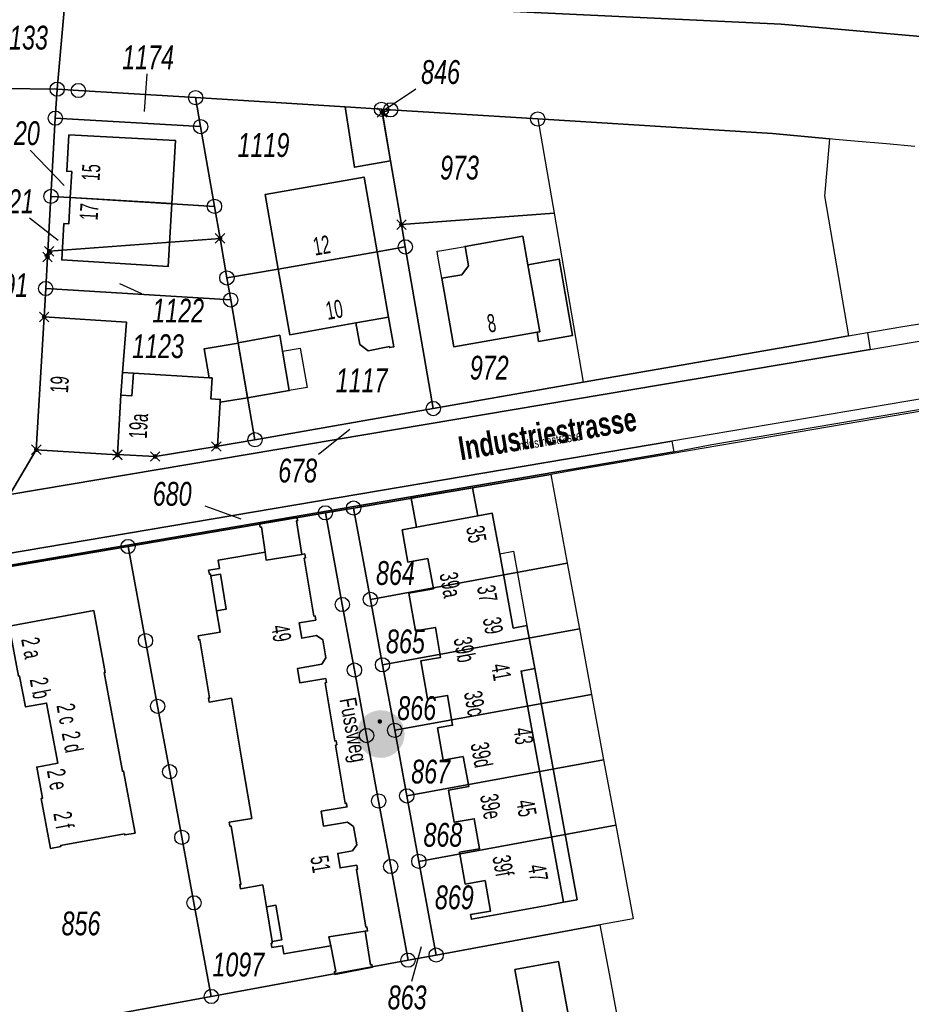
# Model space of a CAD drawing. Header units: metres. Extents: x 339653 to 341672, y 5744753 to 5747397.
# Tile 46 of 256: x 341013 to 341106, y 5745231 to 5745334. Entities that reach past the tile are written whole.
import ezdxf

# ---------------------------------------------------------------- set-up
doc = ezdxf.new("R2010")
doc.units = ezdxf.units.M
doc.header["$LTSCALE"] = 0.03
doc.header["$PDMODE"] = 3
doc.header["$PDSIZE"] = 0.5
for name, color, linetype, lineweight in [('B-Gebäude', 15, 'Continuous', 35), ('Flurstücke_Grenzpunkte', 7, 'Continuous', 25), ('Lagebezeichnungen', 7, 'Continuous', 25), ('Siedlung', 7, 'Continuous', 25), ('Siedlungsflächen - Bauwerke u. Einrichtungen', 7, 'Continuous', 25), ('Vegetation', 7, 'Continuous', 25), ('Verkehr', 7, 'Continuous', 25)]:
    doc.layers.add(name, color=color, linetype=linetype, lineweight=lineweight)
doc.styles.add('Flurstücksnummer - K 10 700', font='ariali.ttf', dxfattribs={"width": 0.7})
doc.styles.add('Hausnummern NRW', font='arial.ttf', dxfattribs={"width": 0.595})
doc.styles.add('Name - Bauwerken u. Einrichtungen - F 10', font='arialbd.ttf', dxfattribs={"width": 0.7})
doc.styles.add('Sonstiger Text_ Bezeichnung - N 7 380', font='arial.ttf', dxfattribs={"width": 0.7})
doc.styles.add('Textart 8113', font='arial.ttf', dxfattribs={"width": 0.7})

# ---------------------------------------------------------------- blocks, each defined once
blk = doc.blocks.new('Fußweg')
for points in [[(0, 0.5, -1), (0, -0.5, -1)], [(-0.021, 0.312, -1), (-0.021, 0.218, -1)], [(-0.026, 0.178), (-0.008, 0.19), (0.01, 0.2), (0.022, 0.204), (0.028, 0.204), (0.038, 0.2), (0.046, 0.19), (0.168, 0.07), (0.174, 0.064), (0.178, 0.056), (0.178, -0.004), (0.176, -0.01), (0.174, -0.014), (0.172, -0.016), (0.168, -0.018), (0.16, -0.022), (0.152, -0.024), (0.142, -0.022), (0.134, -0.018), (0.13, -0.016), (0.128, -0.014), (0.126, -0.01), (0.126, -0.004), (0.126, 0.038), (0.082, 0.082), (0.064, 0.03), (0.078, -0.008), (0.092, -0.044), (0.104, -0.08), (0.118, -0.116), (0.13, -0.152), (0.142, -0.188), (0.158, -0.224), (0.172, -0.262), (0.174, -0.27), (0.174, -0.278), (0.174, -0.286), (0.172, -0.292), (0.168, -0.298), (0.164, -0.302), (0.16, -0.306), (0.154, -0.31), (0.148, -0.312), (0.14, -0.312), (0.132, -0.312), (0.126, -0.308), (0.122, -0.306), (0.116, -0.3), (0.112, -0.294), (0.106, -0.286), (0.01, -0.034), (-0.02, -0.1), (-0.05, -0.162), (-0.08, -0.226), (-0.112, -0.29), (-0.116, -0.296), (-0.122, -0.302), (-0.128, -0.308), (-0.134, -0.31), (-0.142, -0.31), (-0.148, -0.31), (-0.154, -0.308), (-0.158, -0.306), (-0.164, -0.302), (-0.17, -0.298), (-0.174, -0.292), (-0.176, -0.286), (-0.178, -0.28), (-0.178, -0.274), (-0.176, -0.264), (-0.034, 0.024), (-0.048, 0.07), (-0.124, -0.016), (-0.134, -0.022), (-0.144, -0.022), (-0.154, -0.02), (-0.16, -0.014), (-0.166, -0.006), (-0.168, 0.004), (-0.168, 0.014), (-0.16, 0.024)]]:
    blk.add_hatch(color=256).paths.add_polyline_path(points, flags=0)
blk = doc.blocks.new('Grenzpunkt. Abmarkung nach Quellenlage nicht zu spezifizieren')
at = {"lineweight": -2}
blk.add_hatch(color=256, dxfattribs=at).paths.add_polyline_path([(0, 0.165, -1), (0, -0.165, -1)], flags=0)
blk.add_point((0, 0), dxfattribs=at)
blk = doc.blocks.new('Grenzpunkt mit Abmarkung (Marke)')
at = {"lineweight": -2}
blk.add_circle((0, 0), 0.499, dxfattribs=at)

msp = doc.modelspace()

# ---------------------------------------------------------------- linework, layer by layer
at = {"layer": 'B-Gebäude'}
for points in [[(341050.659, 5745324.907), (341051.547, 5745319.487), (341047.761, 5745318.826), (341046.809, 5745325.147), (341050.609, 5745324.91)], [(341017.934, 5745315.632), (341018.087, 5745318.367), (341017.567, 5745318.399), (341017.784, 5745322.222), (341028.994, 5745321.613), (341028.603, 5745315.005)], [(341050.145, 5745309.94), (341039.755, 5745308.131), (341038.398, 5745315.959), (341048.778, 5745317.781)], [(341017.934, 5745315.632), (341028.603, 5745315.005), (341028.222, 5745308.396), (341017.045, 5745309.084), (341017.262, 5745312.898), (341017.781, 5745312.866)], [(341066.941, 5745301.498), (341058.197, 5745299.975), (341056.94, 5745307.18), (341059.058, 5745307.534), (341059.737, 5745308.476), (341059.38, 5745310.512), (341065.462, 5745311.574), (341065.989, 5745308.571), (341067.223, 5745301.546)], [(341051.353, 5745303.072), (341047.931, 5745302.464), (341040.976, 5745301.229), (341039.755, 5745308.131), (341050.145, 5745309.94)], [(341066.941, 5745301.498), (341067.223, 5745301.546), (341065.989, 5745308.571), (341069.278, 5745309.166), (341070.661, 5745301.145), (341067.111, 5745300.52)], [(341014.365, 5745289.152), (341015.191, 5745303.098), (341023.82, 5745302.559), (341023.43, 5745297.259), (341023.254, 5745294.883), (341022.886, 5745288.643), (341022.895, 5745288.603)], [(341051.353, 5745303.072), (341051.903, 5745299.953), (341051.468, 5745299.877), (341051.448, 5745299.985), (341049.204, 5745299.523), (341048.331, 5745300.209), (341047.931, 5745302.464)], [(341032.518, 5745296.718), (341032, 5745299.765), (341035.566, 5745300.361), (341036.544, 5745294.608), (341033.67, 5745294.136), (341033.689, 5745294.435), (341032.683, 5745294.503), (341032.819, 5745296.699)], [(341035.566, 5745300.361), (341035.561, 5745300.39), (341039.931, 5745301.167), (341040.215, 5745299.511), (341040.926, 5745295.367), (341036.544, 5745294.608)], [(341022.886, 5745288.643), (341023.254, 5745294.883), (341023.43, 5745297.259), (341024.555, 5745297.192), (341032.518, 5745296.718), (341032.819, 5745296.699), (341032.683, 5745294.503), (341033.689, 5745294.435), (341033.67, 5745294.136), (341033.383, 5745289.519), (341033.265, 5745289.499), (341026.843, 5745288.441)], [(341023.43, 5745297.259), (341024.555, 5745297.192), (341024.383, 5745294.811), (341023.254, 5745294.883)], [(341060.729, 5745282.207), (341054.301, 5745281.012), (341053.732, 5745284.064), (341060.181, 5745285.165)], [(341038.387, 5745278.382), (341037.995, 5745281.04), (341037.874, 5745281.025), (341037.819, 5745281.377), (341041.751, 5745282.047), (341041.807, 5745281.694), (341041.686, 5745281.679), (341042.253, 5745278.164), (341038.51, 5745277.549)], [(341068.158, 5745241.338), (341060.053, 5745239.844), (341059.966, 5745240.336), (341062.071, 5745240.708), (341061.494, 5745243.911), (341059.399, 5745243.541), (341058.808, 5745246.883), (341060.913, 5745247.256), (341060.346, 5745250.4), (341058.251, 5745250.029), (341057.652, 5745253.411), (341059.768, 5745253.786), (341059.179, 5745256.935), (341057.094, 5745256.566), (341056.497, 5745259.939), (341058.081, 5745260.219), (341057.546, 5745263.357), (341055.439, 5745262.986), (341054.737, 5745266.981), (341056.815, 5745267.346), (341056.271, 5745270.496), (341054.184, 5745270.129), (341053.488, 5745274.095), (341056.057, 5745274.546), (341055.469, 5745277.716), (341053.391, 5745277.35), (341052.796, 5745280.733), (341054.301, 5745281.012), (341060.729, 5745282.207), (341062.244, 5745282.489), (341063.021, 5745278.224), (341064.44, 5745270.43), (341065.886, 5745270.694), (341066.711, 5745266.171), (341071.141, 5745241.887), (341069.705, 5745241.623)], [(341038.522, 5745241.166), (341038.145, 5745243.443), (341035.806, 5745243.048), (341035.734, 5745243.481), (341035.845, 5745243.507), (341034.825, 5745249.632), (341034.704, 5745249.607), (341034.631, 5745250.04), (341036.98, 5745250.434), (341035.908, 5745256.761), (341034.854, 5745263.048), (341032.515, 5745262.653), (341032.442, 5745263.077), (341032.564, 5745263.102), (341031.542, 5745269.197), (341031.421, 5745269.182), (341031.348, 5745269.605), (341033.667, 5745269.991), (341033.288, 5745272.237), (341032.679, 5745275.925), (341032.656, 5745276.106), (341032.535, 5745276.081), (341032.462, 5745276.504), (341033.591, 5745276.698), (341033.446, 5745277.554), (341038.387, 5745278.382), (341038.51, 5745277.549), (341042.253, 5745278.164), (341042.545, 5745278.212), (341042.618, 5745277.789), (341042.497, 5745277.774), (341043.519, 5745271.689), (341043.64, 5745271.704), (341043.712, 5745271.271), (341041.958, 5745270.972), (341042.232, 5745269.36), (341043.775, 5745269.627), (341044.438, 5745269.19), (341044.771, 5745267.285), (341044.334, 5745266.643), (341041.802, 5745266.196), (341042.05, 5745264.665), (341044.752, 5745265.115), (341044.824, 5745264.692), (341044.704, 5745264.677), (341045.705, 5745258.572), (341045.836, 5745258.597), (341045.908, 5745258.164), (341045.787, 5745258.139), (341046.797, 5745252.024), (341046.919, 5745252.049), (341046.992, 5745251.636), (341044.26, 5745251.187), (341044.507, 5745249.636), (341047.027, 5745250.054), (341047.688, 5745249.586), (341048.01, 5745247.672), (341047.553, 5745247.021), (341046.021, 5745246.763), (341046.268, 5745245.232), (341048.022, 5745245.521), (341048.085, 5745245.098), (341047.973, 5745245.072), (341048.956, 5745239.019), (341049.077, 5745239.044), (341049.15, 5745238.62), (341048.888, 5745238.581), (341045.091, 5745238.011), (341045.28, 5745237.038), (341040.36, 5745236.198), (341040.216, 5745237.065), (341039.107, 5745236.88), (341039.035, 5745237.323), (341039.146, 5745237.338), (341039.123, 5745237.509)], [(341032.679, 5745275.925), (341033.707, 5745276.093), (341034.297, 5745272.406), (341033.288, 5745272.237)], [(341012.504, 5745265.371), (341011.53, 5745270.625), (341020.397, 5745272.267), (341021.603, 5745265.77), (341021.494, 5745265.75), (341023.417, 5745255.39), (341023.526, 5745255.409), (341024.733, 5745248.903), (341023.645, 5745248.704), (341023.625, 5745248.812), (341016.924, 5745247.595), (341016.943, 5745247.487), (341015.855, 5745247.29), (341014.883, 5745252.534), (341015.011, 5745252.558), (341014.414, 5745255.831), (341016.634, 5745256.241), (341015.444, 5745262.552), (341013.234, 5745262.144), (341012.612, 5745265.391)], [(341066.711, 5745266.171), (341071.141, 5745241.887), (341069.705, 5745241.623), (341065.265, 5745265.908)], [(341038.522, 5745241.166), (341039.5, 5745241.326), (341040.131, 5745237.678), (341039.123, 5745237.509)], [(341045.28, 5745237.038), (341045.091, 5745238.011), (341048.888, 5745238.581), (341049.474, 5745235.055), (341049.605, 5745235.08), (341049.653, 5745234.798), (341045.729, 5745234.058), (341045.67, 5745234.34), (341045.801, 5745234.365)], [(341030.896, 5745211.203), (341024.849, 5745210.123), (341024.649, 5745211.243), (341019.351, 5745210.307), (341017.316, 5745221.287), (341033.97, 5745224.363), (341034.424, 5745221.895), (341065.886, 5745227.677), (341064.62, 5745234.559), (341069.212, 5745235.408), (341075.509, 5745201.089), (341061.241, 5745198.486), (341060.165, 5745204.291), (341070.63, 5745206.299), (341068.817, 5745215.823), (341057.804, 5745213.725), (341047.617, 5745211.786), (341041.565, 5745210.632), (341041.353, 5745211.743), (341036.066, 5745210.745), (341035.811, 5745212.08)]]:
    msp.add_lwpolyline(points, close=True, dxfattribs=at)
for points in [[(341023.43, 5745297.259), (341024.555, 5745297.192)], [(341032.679, 5745275.925), (341033.288, 5745272.237)], [(341038.522, 5745241.166), (341039.123, 5745237.509)]]:
    msp.add_lwpolyline(points, dxfattribs=at)
at = {"layer": 'Flurstücke_Grenzpunkte', "color": 83}
for p, q in [((341025.984, 5745328.618), (341025.704, 5745324.662)), ((341054.213, 5745327.033), (341050.809, 5745324.744)), ((341013.707, 5745320.613), (341017.301, 5745316.889)), ((341013.664, 5745313.496), (341016.676, 5745311.167)), ((341025.438, 5745305.517), (341023.135, 5745306.57)), ((341043.994, 5745288.68), (341047.289, 5745291.326)), ((341032.045, 5745283.255), (341035.845, 5745281.882)), ((341053.794, 5745233.351), (341054.799, 5745236.981))]:
    msp.add_line(p, q, dxfattribs=at)
for points in [[(341092.592, 5745333.846), (341048.857, 5745335.919), (341051.975, 5745362.822), (341056.788, 5745362.514), (341057.124, 5745368.235), (341057.047, 5745368.558), (341128.742, 5745363.869), (341126.587, 5745330.837)], [(341011.601, 5745284.437), (340999.586, 5745290.404), (340999.721, 5745291.547), (341000.054, 5745291.736), (341001.619, 5745293.029), (341002.474, 5745294.044), (341002.917, 5745295.146), (341003.384, 5745301.936), (341005.117, 5745327.152), (341016.554, 5745327.015), (341016.364, 5745323.971), (341015.901, 5745315.757), (341015.546, 5745309.386), (341015.357, 5745306.088), (341015.191, 5745303.098), (341014.365, 5745289.152)], [(341016.364, 5745323.971), (341016.554, 5745327.015), (341018.786, 5745326.879), (341031.092, 5745326.13), (341031.618, 5745323.086)], [(341033.073, 5745314.712), (341031.618, 5745323.086), (341031.092, 5745326.13), (341046.809, 5745325.147), (341050.609, 5745324.91), (341050.665, 5745324.567), (341051.547, 5745319.487), (341052.705, 5745312.797), (341053.109, 5745310.456), (341050.145, 5745309.94), (341039.755, 5745308.131), (341034.379, 5745307.195), (341033.66, 5745311.346)], [(341050.665, 5745324.567), (341050.609, 5745324.91), (341050.659, 5745324.907), (341051.568, 5745324.851)], [(341051.547, 5745319.487), (341050.665, 5745324.567), (341051.568, 5745324.851), (341067.019, 5745323.887), (341068.726, 5745314.012), (341052.705, 5745312.797)], [(341017.934, 5745315.632), (341015.901, 5745315.757), (341016.364, 5745323.971), (341031.618, 5745323.086), (341033.073, 5745314.712)], [(341081.099, 5745290.056), (341006.43, 5745277.415), (341011.601, 5745284.437), (341101.928, 5745299.676), (341175.982, 5745312.327), (341175.328, 5745314.116), (341174.879, 5745315.345), (341182.258, 5745315.169), (341184.427, 5745315.117), (341192.386, 5745313.755), (341195.291, 5745313.64), (341194.158, 5745305.919), (341182.909, 5745306.336), (341178.153, 5745306.509)], [(341033.66, 5745311.346), (341015.721, 5745309.989), (341015.546, 5745309.386), (341015.901, 5745315.757), (341017.934, 5745315.632), (341033.073, 5745314.712)], [(341056.048, 5745293.479), (341053.109, 5745310.456), (341052.705, 5745312.797), (341068.726, 5745314.012), (341071.801, 5745296.236)], [(341034.78, 5745304.887), (341015.357, 5745306.088), (341015.546, 5745309.386), (341015.721, 5745309.989), (341033.66, 5745311.346), (341034.379, 5745307.195)], [(341035.561, 5745300.39), (341034.78, 5745304.887), (341034.379, 5745307.195), (341039.755, 5745308.131), (341050.145, 5745309.94), (341053.109, 5745310.456), (341056.048, 5745293.479), (341037.329, 5745290.203), (341035.566, 5745300.361)], [(341014.365, 5745289.152), (341015.191, 5745303.098), (341015.357, 5745306.088), (341034.78, 5745304.887), (341035.561, 5745300.39), (341035.566, 5745300.361), (341037.329, 5745290.203), (341033.383, 5745289.519), (341033.265, 5745289.499), (341026.843, 5745288.441), (341022.886, 5745288.643), (341022.895, 5745288.603)], [(341011.601, 5745284.437), (341014.365, 5745289.152), (341022.895, 5745288.603), (341022.886, 5745288.643), (341026.843, 5745288.441), (341033.265, 5745289.499), (341033.383, 5745289.519), (341037.329, 5745290.203), (341056.048, 5745293.479), (341071.801, 5745296.236), (341095.783, 5745300.429), (341099.646, 5745301.102), (341101.653, 5745301.45), (341101.928, 5745299.676)], [(341006.296, 5745276.12), (341006.43, 5745277.415), (341081.099, 5745290.056), (341081.293, 5745288.915)], [(341049.449, 5745273.437), (341047.679, 5745283.025), (341068.39, 5745286.561), (341070.119, 5745277.226)], [(341047.772, 5745266.012), (341046.493, 5745272.898), (341044.715, 5745282.526), (341047.679, 5745283.025), (341049.449, 5745273.437), (341050.718, 5745266.562), (341051.998, 5745259.686), (341053.267, 5745252.801), (341054.536, 5745245.925), (341056.354, 5745236.085), (341053.398, 5745235.545), (341051.58, 5745245.385), (341050.311, 5745252.261), (341049.042, 5745259.137)], [(341025.83, 5745269.101), (341024.003, 5745278.992), (341044.715, 5745282.526), (341046.493, 5745272.898), (341047.772, 5745266.012), (341049.042, 5745259.137), (341050.311, 5745252.261), (341051.58, 5745245.385), (341053.398, 5745235.545), (341032.739, 5745231.737), (341030.919, 5745241.567), (341029.65, 5745248.452), (341028.38, 5745255.338), (341027.1, 5745262.215)], [(341010.798, 5745227.704), (341004.699, 5745256.424), (341004.734, 5745257.273), (341005.142, 5745264.071), (341005.78, 5745270.098), (341006.469, 5745273.971), (341007.752, 5745276.22), (341024.003, 5745278.992), (341025.83, 5745269.101), (341027.1, 5745262.215), (341028.38, 5745255.338), (341029.65, 5745248.452), (341030.919, 5745241.567), (341032.739, 5745231.737)], [(341071.389, 5745270.35), (341050.718, 5745266.562), (341049.449, 5745273.437), (341070.119, 5745277.226)], [(341051.998, 5745259.686), (341050.718, 5745266.562), (341071.389, 5745270.35), (341072.667, 5745263.464)], [(341073.936, 5745256.599), (341053.267, 5745252.801), (341051.998, 5745259.686), (341072.667, 5745263.464)], [(341075.205, 5745249.723), (341054.536, 5745245.925), (341053.267, 5745252.801), (341073.936, 5745256.599)], [(341056.354, 5745236.085), (341054.536, 5745245.925), (341075.205, 5745249.723), (341077.023, 5745239.893), (341073.553, 5745239.254)], [(341018.374, 5745193.521), (341017.534, 5745195.967), (341010.798, 5745227.704), (341032.739, 5745231.737), (341053.398, 5745235.545), (341056.354, 5745236.085), (341073.553, 5745239.254), (341074.642, 5745233.366), (341078.556, 5745212.223), (341081.216, 5745197.825), (341029.215, 5745188.174), (341026.616, 5745188.02), (341024.114, 5745188.523), (341021.749, 5745189.68), (341019.847, 5745191.379)]]:
    msp.add_lwpolyline(points, close=True, dxfattribs=at)
for points in [[(341048.857, 5745335.919), (341092.592, 5745333.846), (341126.587, 5745330.837)], [(341106.614, 5745321.015), (341103.631, 5745321.277), (341100.667, 5745321.527), (341100.647, 5745321.529), (341098.283, 5745321.746), (341097.664, 5745321.792), (341091.669, 5745322.347), (341067.019, 5745323.887), (341051.568, 5745324.851), (341050.659, 5745324.907), (341050.609, 5745324.91), (341046.809, 5745325.147), (341031.092, 5745326.13), (341018.786, 5745326.879), (341016.554, 5745327.015), (341005.117, 5745327.152), (340993.825, 5745327.847), (340982.286, 5745328.558), (340978.175, 5745328.811), (340973.345, 5745329.108), (340971.499, 5745329.222), (340937.738, 5745331.3)], [(341112.251, 5745294.055), (341091.057, 5745290.438), (341071.345, 5745287.07), (341068.39, 5745286.561), (341047.679, 5745283.025), (341044.715, 5745282.526), (341024.003, 5745278.992), (341007.752, 5745276.22), (341006.469, 5745273.971), (341005.78, 5745270.098), (341005.142, 5745264.071), (341004.734, 5745257.273), (341004.883, 5745262.13), (341006.296, 5745276.12), (341081.293, 5745288.915), (341085.28, 5745289.703), (341157.012, 5745301.846)]]:
    msp.add_lwpolyline(points, dxfattribs=at)
at = {"layer": 'Siedlung', "color": 83}
for points in [[(341057.047, 5745368.558), (341128.742, 5745363.869), (341126.587, 5745330.837), (341092.592, 5745333.846), (341048.857, 5745335.919), (341051.975, 5745362.822), (341056.788, 5745362.514), (341057.124, 5745368.235)], [(341097.138, 5745315.82), (341099.646, 5745301.102), (341095.783, 5745300.429), (341071.801, 5745296.236), (341056.048, 5745293.479), (341037.329, 5745290.203), (341035.566, 5745300.361), (341035.561, 5745300.39), (341034.78, 5745304.887), (341015.357, 5745306.088), (341015.546, 5745309.386), (341015.901, 5745315.757), (341016.364, 5745323.971), (341016.554, 5745327.015), (341018.786, 5745326.879), (341031.092, 5745326.13), (341046.809, 5745325.147), (341050.609, 5745324.91), (341050.659, 5745324.907), (341051.568, 5745324.851), (341067.019, 5745323.887), (341091.669, 5745322.347), (341097.664, 5745321.792), (341097.172, 5745316.169)], [(341015.357, 5745306.088), (341034.78, 5745304.887), (341035.561, 5745300.39), (341035.566, 5745300.361), (341037.329, 5745290.203), (341033.383, 5745289.519), (341033.265, 5745289.499), (341026.843, 5745288.441), (341022.886, 5745288.643), (341022.895, 5745288.603), (341014.365, 5745289.152), (341015.191, 5745303.098)], [(341047.679, 5745283.025), (341068.39, 5745286.561), (341070.119, 5745277.226), (341071.389, 5745270.35), (341072.667, 5745263.464), (341073.936, 5745256.599), (341075.205, 5745249.723), (341077.023, 5745239.893), (341073.553, 5745239.254), (341056.354, 5745236.085), (341054.536, 5745245.925), (341053.267, 5745252.801), (341051.998, 5745259.686), (341050.718, 5745266.562), (341049.449, 5745273.437)], [(341025.83, 5745269.101), (341024.003, 5745278.992), (341044.715, 5745282.526), (341046.493, 5745272.898), (341047.772, 5745266.012), (341049.042, 5745259.137), (341050.311, 5745252.261), (341051.58, 5745245.385), (341053.398, 5745235.545), (341032.739, 5745231.737), (341030.919, 5745241.567), (341029.65, 5745248.452), (341028.38, 5745255.338), (341027.1, 5745262.215)], [(341004.683, 5745256.515), (341004.734, 5745257.273), (341005.142, 5745264.071), (341005.78, 5745270.098), (341006.469, 5745273.971), (341007.752, 5745276.22), (341024.003, 5745278.992), (341025.83, 5745269.101), (341027.1, 5745262.215), (341028.38, 5745255.338), (341029.65, 5745248.452), (341030.919, 5745241.567), (341032.739, 5745231.737), (341010.798, 5745227.704), (341004.699, 5745256.424)], [(341010.798, 5745227.704), (341032.739, 5745231.737), (341053.398, 5745235.545), (341056.354, 5745236.085), (341073.553, 5745239.254), (341074.642, 5745233.366), (341078.556, 5745212.223), (341081.216, 5745197.825), (341029.215, 5745188.174), (341026.616, 5745188.02), (341024.114, 5745188.523), (341021.749, 5745189.68), (341019.847, 5745191.379), (341018.374, 5745193.521), (341017.534, 5745195.967)]]:
    msp.add_lwpolyline(points, close=True, dxfattribs=at)
at = {"layer": 'Siedlungsflächen - Bauwerke u. Einrichtungen', "color": 83}
for points in [[(341056.939, 5745310.082), (341059.38, 5745310.512), (341059.737, 5745308.476), (341059.058, 5745307.534), (341056.94, 5745307.18), (341056.535, 5745309.498), (341056.445, 5745309.992)], [(341040.215, 5745299.511), (341042.089, 5745299.832), (341042.801, 5745295.692), (341040.926, 5745295.367)], [(341063.021, 5745278.224), (341064.463, 5745278.489), (341065.886, 5745270.694), (341064.44, 5745270.43)]]:
    msp.add_lwpolyline(points, close=True, dxfattribs=at)
at = {"layer": 'Vegetation', "color": 83}
for points in [[(341106.614, 5745321.015), (341103.631, 5745321.277), (341100.667, 5745321.527), (341100.647, 5745321.529), (341098.283, 5745321.746), (341097.664, 5745321.792), (341091.669, 5745322.347), (341067.019, 5745323.887), (341051.568, 5745324.851), (341050.659, 5745324.907), (341050.609, 5745324.91), (341046.809, 5745325.147), (341031.092, 5745326.13), (341018.786, 5745326.879), (341016.554, 5745327.015), (341017.453, 5745337.316)], [(341048.857, 5745335.919), (341092.592, 5745333.846), (341126.587, 5745330.837)]]:
    msp.add_lwpolyline(points, dxfattribs=at)
at = {"layer": 'Verkehr', "color": 83}
for points in [[(341017.453, 5745337.316), (341016.554, 5745327.015), (341016.364, 5745323.971), (341015.901, 5745315.757), (341015.546, 5745309.386), (341015.357, 5745306.088), (341015.191, 5745303.098), (341014.365, 5745289.152), (341011.601, 5745284.437), (340999.586, 5745290.404), (340999.721, 5745291.547), (341000.054, 5745291.736), (341001.619, 5745293.029), (341002.474, 5745294.044), (341002.917, 5745295.146), (341003.384, 5745301.936), (341005.117, 5745327.152), (341005.325, 5745337.176)], [(341011.601, 5745284.437), (341014.365, 5745289.152), (341022.895, 5745288.603), (341022.886, 5745288.643), (341026.843, 5745288.441), (341033.265, 5745289.499), (341033.383, 5745289.519), (341037.329, 5745290.203), (341056.048, 5745293.479), (341071.801, 5745296.236), (341095.783, 5745300.429), (341099.646, 5745301.102), (341101.653, 5745301.45), (341102.49, 5745301.596), (341105.363, 5745302.079), (341108.206, 5745302.563)], [(341112.251, 5745294.055), (341091.057, 5745290.438), (341071.345, 5745287.07), (341068.39, 5745286.561), (341047.679, 5745283.025), (341044.715, 5745282.526), (341024.003, 5745278.992), (341007.752, 5745276.22)]]:
    msp.add_lwpolyline(points, dxfattribs=at)
msp.add_lwpolyline([(341046.493, 5745272.898), (341044.715, 5745282.526), (341047.679, 5745283.025), (341049.449, 5745273.437), (341050.718, 5745266.562), (341051.998, 5745259.686), (341053.267, 5745252.801), (341054.536, 5745245.925), (341056.354, 5745236.085), (341053.398, 5745235.545), (341051.58, 5745245.385), (341050.311, 5745252.261), (341049.042, 5745259.137), (341047.772, 5745266.012)], close=True, dxfattribs=at)

# ---------------------------------------------------------------- block references
at = {"layer": 'Flurstücke_Grenzpunkte', "color": 83, "xscale": 1.5, "yscale": 1.5, "zscale": 1.5}
for name, p in [('Grenzpunkt mit Abmarkung (Marke)', (341016.554, 5745327.015)), ('Grenzpunkt mit Abmarkung (Marke)', (341018.786, 5745326.879)), ('Grenzpunkt mit Abmarkung (Marke)', (341031.092, 5745326.13)), ('Grenzpunkt mit Abmarkung (Marke)', (341050.609, 5745324.91)), ('Grenzpunkt mit Abmarkung (Marke)', (341051.568, 5745324.851)), ('Grenzpunkt mit Abmarkung (Marke)', (341016.364, 5745323.971)), ('Grenzpunkt. Abmarkung nach Quellenlage nicht zu spezifizieren', (341050.665, 5745324.567)), ('Grenzpunkt mit Abmarkung (Marke)', (341067.019, 5745323.887)), ('Grenzpunkt mit Abmarkung (Marke)', (341031.618, 5745323.086)), ('Grenzpunkt mit Abmarkung (Marke)', (341015.901, 5745315.757)), ('Grenzpunkt mit Abmarkung (Marke)', (341033.073, 5745314.712)), ('Grenzpunkt. Abmarkung nach Quellenlage nicht zu spezifizieren', (341052.705, 5745312.797)), ('Grenzpunkt. Abmarkung nach Quellenlage nicht zu spezifizieren', (341033.66, 5745311.346)), ('Grenzpunkt mit Abmarkung (Marke)', (341053.109, 5745310.456)), ('Grenzpunkt. Abmarkung nach Quellenlage nicht zu spezifizieren', (341015.546, 5745309.386)), ('Grenzpunkt. Abmarkung nach Quellenlage nicht zu spezifizieren', (341015.721, 5745309.989)), ('Grenzpunkt mit Abmarkung (Marke)', (341034.379, 5745307.195)), ('Grenzpunkt mit Abmarkung (Marke)', (341015.357, 5745306.088)), ('Grenzpunkt mit Abmarkung (Marke)', (341034.78, 5745304.887)), ('Grenzpunkt. Abmarkung nach Quellenlage nicht zu spezifizieren', (341015.191, 5745303.098)), ('Grenzpunkt mit Abmarkung (Marke)', (341056.048, 5745293.479)), ('Grenzpunkt mit Abmarkung (Marke)', (341037.329, 5745290.203)), ('Grenzpunkt. Abmarkung nach Quellenlage nicht zu spezifizieren', (341014.365, 5745289.152)), ('Grenzpunkt. Abmarkung nach Quellenlage nicht zu spezifizieren', (341022.886, 5745288.643)), ('Grenzpunkt. Abmarkung nach Quellenlage nicht zu spezifizieren', (341022.895, 5745288.603)), ('Grenzpunkt. Abmarkung nach Quellenlage nicht zu spezifizieren', (341033.265, 5745289.499)), ('Grenzpunkt. Abmarkung nach Quellenlage nicht zu spezifizieren', (341026.843, 5745288.441)), ('Grenzpunkt mit Abmarkung (Marke)', (341044.715, 5745282.526)), ('Grenzpunkt mit Abmarkung (Marke)', (341047.679, 5745283.025)), ('Grenzpunkt mit Abmarkung (Marke)', (341024.003, 5745278.992)), ('Grenzpunkt mit Abmarkung (Marke)', (341046.493, 5745272.898)), ('Grenzpunkt mit Abmarkung (Marke)', (341049.449, 5745273.437)), ('Grenzpunkt mit Abmarkung (Marke)', (341025.83, 5745269.101)), ('Grenzpunkt mit Abmarkung (Marke)', (341050.718, 5745266.562)), ('Grenzpunkt mit Abmarkung (Marke)', (341047.772, 5745266.012)), ('Grenzpunkt mit Abmarkung (Marke)', (341027.1, 5745262.215)), ('Grenzpunkt mit Abmarkung (Marke)', (341051.998, 5745259.686)), ('Grenzpunkt mit Abmarkung (Marke)', (341049.042, 5745259.137)), ('Grenzpunkt mit Abmarkung (Marke)', (341028.38, 5745255.338)), ('Grenzpunkt mit Abmarkung (Marke)', (341050.311, 5745252.261)), ('Grenzpunkt mit Abmarkung (Marke)', (341053.267, 5745252.801)), ('Grenzpunkt mit Abmarkung (Marke)', (341029.65, 5745248.452)), ('Grenzpunkt mit Abmarkung (Marke)', (341054.536, 5745245.925)), ('Grenzpunkt mit Abmarkung (Marke)', (341051.58, 5745245.385)), ('Grenzpunkt mit Abmarkung (Marke)', (341030.919, 5745241.567)), ('Grenzpunkt mit Abmarkung (Marke)', (341053.398, 5745235.545)), ('Grenzpunkt mit Abmarkung (Marke)', (341056.354, 5745236.085)), ('Grenzpunkt mit Abmarkung (Marke)', (341032.739, 5745231.737))]:
    msp.add_blockref(name, p, dxfattribs=at)
at = {"layer": 'Verkehr', "color": 83, "xscale": 5, "yscale": 5, "zscale": 5}
msp.add_blockref('Fußweg', (341050.538, 5745259.293), dxfattribs=at)

# ---------------------------------------------------------------- texts
at = {"layer": 'Flurstücke_Grenzpunkte', "color": 83, "char_height": 2.5, "attachment_point": 8, "line_spacing_factor": 0.69, "style": 'Flurstücksnummer - K 10 700'}
for s, insert in [('133', (341013.552, 5745331.144)), ('1174', (341026.108, 5745329.118)), ('846', (341056.815, 5745327.533)), ('1120', (341012.018, 5745321.113)), ('1119', (341038.221, 5745319.865)), ('973', (341058.803, 5745317.492)), ('1121', (341011.401, 5745313.996)), ('1191', (341010.797, 5745305.15)), ('1122', (341029.266, 5745302.517)), ('1123', (341027.146, 5745298.739)), ('972', (341061.929, 5745296.482)), ('1117', (341048.526, 5745295.198)), ('678', (341041.814, 5745285.68)), ('680', (341028.635, 5745283.238)), ('864', (341052.077, 5745274.921)), ('865', (341053.129, 5745267.739)), ('866', (341054.313, 5745260.733)), ('867', (341055.774, 5745254.067)), ('868', (341057.061, 5745247.429)), ('869', (341058.262, 5745240.861)), ('856', (341019.06, 5745238.124)), ('1097', (341035.58, 5745233.802)), ('863', (341053.309, 5745230.351))]:
    msp.add_mtext(s, dxfattribs=dict(at, insert=insert))
at = {"layer": 'Lagebezeichnungen', "color": 83, "line_spacing_factor": 0.69}
for s, insert, char_height, attachment_point, rotation, style in [('15', (341021.083, 5745318.223), 1.9, 8, 86.81397, 'Hausnummern NRW'), ('17', (341020.853, 5745314.084), 1.9, 8, 86.82298, 'Hausnummern NRW'), ('12', (341044.489, 5745309.679), 1.9, 8, 9.84602, 'Hausnummern NRW'), ('10', (341045.829, 5745302.905), 1.9, 8, 10.04398, 'Hausnummern NRW'), ('8', (341062.332, 5745301.49), 1.9, 8, 9.84602, 'Hausnummern NRW'), ('19', (341017.773, 5745295.947), 1.9, 8, 86.59801, 'Hausnummern NRW'), ('Industriestrasse', (341068.256, 5745289.58), 2.5, 8, 9.64802, 'Name - Bauwerken u. Einrichtungen - F 10'), ('19a', (341026.065, 5745291.586), 1.9, 8, 86.61598, 'Hausnummern NRW'), ('Industriestrasse', (341068.256, 5745289.58), 1, 8, 9.64802, 'Textart 8113'), ('35', (341059.619, 5745280.104), 1.9, 8, 280.31402, 'Hausnummern NRW'), ('39a', (341056.904, 5745274.794), 1.9, 8, 280.33202, 'Hausnummern NRW'), ('37', (341060.764, 5745273.86), 1.9, 8, 280.49402, 'Hausnummern NRW'), ('39', (341061.365, 5745270.522), 1.9, 8, 280.00802, 'Hausnummern NRW'), ('49', (341039.128, 5745269.717), 1.9, 8, 279.64802, 'Hausnummern NRW'), ('39b', (341058.385, 5745267.988), 1.9, 8, 280.33202, 'Hausnummern NRW'), ('2 a', (341013.885, 5745268.344), 1.9, 5, 280.50242, 'Hausnummern NRW'), ('41', (341062.262, 5745265.65), 1.9, 8, 280.33202, 'Hausnummern NRW'), ('2 b', (341014.789, 5745264.125), 1.9, 5, 280.84432, 'Hausnummern NRW'), ('39c', (341059.452, 5745262.365), 1.9, 8, 280.33202, 'Hausnummern NRW'), ('2 c', (341017.589, 5745261.43), 1.9, 5, 280.67828, 'Hausnummern NRW'), ('2 d', (341018.147, 5745258.471), 1.9, 5, 280.67828, 'Hausnummern NRW'), ('43', (341064.566, 5745258.975), 1.9, 8, 276.94803, 'Hausnummern NRW'), ('39d', (341060.161, 5745256.94), 1.9, 8, 280.33202, 'Hausnummern NRW'), ('2 e', (341016.582, 5745254.535), 1.9, 5, 280.3372, 'Hausnummern NRW'), ('39e', (341061.148, 5745251.513), 1.9, 8, 280.33202, 'Hausnummern NRW'), ('45', (341064.877, 5745251.343), 1.9, 8, 280.33202, 'Hausnummern NRW'), ('2 f', (341017.237, 5745250.258), 1.9, 5, 280.50085, 'Hausnummern NRW'), ('51', (341043.249, 5745245.475), 1.9, 8, 279.64802, 'Hausnummern NRW'), ('39f', (341062.413, 5745245.3), 1.9, 8, 280.33202, 'Hausnummern NRW'), ('47', (341066.117, 5745244.56), 1.9, 8, 280.33202, 'Hausnummern NRW')]:
    msp.add_mtext(s, dxfattribs=dict(at, insert=insert, char_height=char_height, attachment_point=attachment_point, rotation=rotation, style=style))
at = {"layer": 'Verkehr', "color": 83, "insert": (341046.295, 5745259.479), "char_height": 1.75, "attachment_point": 8, "rotation": 280.44898, "line_spacing_factor": 0.69, "style": 'Sonstiger Text_ Bezeichnung - N 7 380'}
msp.add_mtext('Fussweg', dxfattribs=at)

doc.saveas('drawing.dxf')
